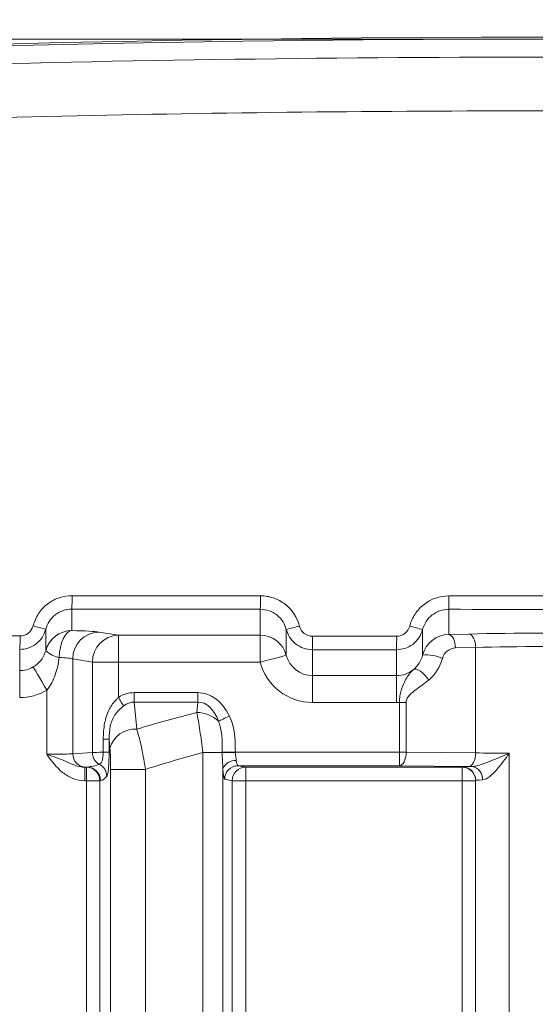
# Model space of a CAD drawing. Header units: millimetres. Extents: x 0 to 594, y 0 to 420.
# Tile 33 of 70: x 341 to 350, y 246 to 265. Entities that reach past the tile are written whole.
import ezdxf

# ---------------------------------------------------------------- set-up
doc = ezdxf.new("R2010")
doc.units = ezdxf.units.MM
doc.styles.add('SLDTEXTSTYLE1', font='TXT', dxfattribs={"width": 0.605})
doc.dimstyles.new('SLDDIMSTYLE2', dxfattribs={"dimtxt": 2.568319, "dimasz": 3.3, "dimexe": 0, "dimexo": 0.0625, "dimgap": 0.64208, "dimtad": 1, "dimdec": 3, "dimlfac": 2, "dimrnd": 1e-09, "dimzin": 12, "dimdsep": 46, "dimtxsty": 'SLDTEXTSTYLE1', "dimsah": 1, "dimcen": 0.09, "dimadec": 0, "dimazin": 3, "dimtfac": 1, "dimtdec": 1, "dimtofl": 0, "dimtmove": 0, "dimatfit": 3, "dimfxl": 1, "dimfrac": 2, "dimtolj": 1, "dimtzin": 12, "dimarcsym": 0})
doc.dimstyles.new('SLDDIMSTYLE4', dxfattribs={"dimtxt": 2.568319, "dimasz": 3.3, "dimexe": 0, "dimexo": 0.0625, "dimgap": 0.64208, "dimtad": 1, "dimdec": 0, "dimlfac": 2, "dimrnd": 1e-09, "dimzin": 12, "dimdsep": 46, "dimtxsty": 'SLDTEXTSTYLE1', "dimsah": 1, "dimcen": 0.09, "dimadec": 0, "dimazin": 3, "dimtfac": 1, "dimtdec": 1, "dimtofl": 0, "dimtmove": 0, "dimatfit": 3, "dimfxl": 1, "dimfrac": 2, "dimtolj": 1, "dimtzin": 12, "dimarcsym": 0})

# ---------------------------------------------------------------- blocks, each defined once
blk = doc.blocks.new('*D13')
at = {"color": 7, "linetype": 'Continuous', "lineweight": 0}
for p, q in [((356.066, 264.449), (238.349, 264.449)), ((239.349, 264.449), (239.349, 139.275)), ((234.816, 206.027), (234.816, 206.615)), ((234.816, 206.615), (238.761, 206.615)), ((238.761, 206.615), (238.761, 206.027)), ((234.816, 197.697), (234.816, 197.109)), ((238.761, 197.109), (238.761, 197.697)), ((234.816, 197.109), (238.761, 197.109)), ((290.17, 139.275), (238.349, 139.275))]:
    blk.add_line(p, q, dxfattribs=at)
for points in [[(239.349, 264.449), (238.849, 261.149), (239.849, 261.149)], [(239.349, 139.275), (239.849, 142.575), (238.849, 142.575)]]:
    blk.add_solid(points, dxfattribs=at)
at = {"color": 7, "linetype": 'Continuous', "lineweight": 0, "char_height": 2.6458, "attachment_point": 1, "rotation": 90, "style": 'SLDTEXTSTYLE1'}
for s, insert in [('9,94', (235.35, 198.432, 0.05)), ('252,5', (230.818, 196.276, 0.05))]:
    blk.add_mtext(s, dxfattribs=dict(at, insert=insert))
blk = doc.blocks.new('*D15')
at = {"color": 7, "linetype": 'Continuous', "lineweight": 0}
for p, q in [((346.45, 291.591), (345.862, 291.591)), ((345.862, 291.591), (345.862, 287.647)), ((354.78, 291.591), (355.368, 291.591)), ((355.368, 291.591), (355.368, 287.647)), ((271.889, 206.062), (271.889, 288.059)), ((429.341, 208.541), (429.341, 288.059)), ((345.862, 287.647), (346.45, 287.647)), ((355.368, 287.647), (354.78, 287.647)), ((271.889, 287.059), (429.341, 287.059))]:
    blk.add_line(p, q, dxfattribs=at)
for points in [[(271.889, 287.059), (275.189, 286.559), (275.189, 287.559)], [(429.341, 287.059), (426.041, 287.559), (426.041, 286.559)]]:
    blk.add_solid(points, dxfattribs=at)
at = {"color": 7, "linetype": 'Continuous', "lineweight": 0, "char_height": 2.6458, "attachment_point": 1, "rotation": 0, "style": 'SLDTEXTSTYLE1'}
for s, insert in [('315', (346.499, 295.59, 0.05)), ('12,4', (347.185, 291.057, 0.05))]:
    blk.add_mtext(s, dxfattribs=dict(at, insert=insert))

msp = doc.modelspace()

# ---------------------------------------------------------------- linework, layer by layer
at = {"color": 8, "linetype": 'Continuous', "lineweight": 0}
for p, q in [((341.83871, 253.8307), (341.83871, 253.43155)), ((345.34921, 253.34462), (345.34921, 253.82802)), ((348.85971, 253.82668), (348.85971, 253.35729)), ((341.35323, 253.45494), (341.35322, 253.05614)), ((342.34102, 253.40412), (342.70621, 253.34462)), ((342.70621, 253.34462), (345.34921, 253.34462)), ((345.83469, 252.96921), (345.83469, 253.45115)), ((348.37422, 253.45037), (348.37422, 252.9754)), ((348.85971, 253.35729), (349.23583, 253.36677)), ((349.36121, 253.11626), (348.98508, 253.10678)), ((349.36121, 253.11626), (349.36121, 251.15124)), ((340.86774, 252.68433), (340.86774, 253.07943)), ((346.32017, 253.07527), (346.32017, 252.59237)), ((347.88874, 252.59237), (347.88874, 253.07467)), ((342.2218, 252.84359), (341.85661, 252.9031)), ((341.85661, 252.9031), (341.85661, 251.13725)), ((342.2218, 251.16103), (342.2218, 252.84359)), ((345.34921, 252.8436), (342.70621, 252.84359)), ((342.70621, 252.84359), (342.70621, 252.18698)), ((346.32017, 252.59237), (347.88874, 252.59237)), ((341.3722, 252.31953), (341.3722, 251.12751)), ((343.0033, 252.27548), (344.18461, 252.27548)), ((343.0033, 252.09818), (343.04741, 251.59399)), ((344.18461, 252.09818), (343.0033, 252.09818)), ((344.16786, 251.90664), (344.18461, 252.09818)), ((347.88874, 252.09135), (346.32017, 252.09135)), ((347.9419, 251.16428), (347.9419, 252.09276)), ((348.06727, 252.09276), (348.06728, 251.16428)), ((342.42429, 251.16352), (342.42429, 251.40732)), ((342.54782, 251.23938), (342.53313, 251.40732)), ((342.53313, 251.40732), (342.53313, 251.16352)), ((341.85661, 251.13725), (342.2218, 251.16103)), ((344.27996, 221.58781), (344.27994, 251.16093)), ((344.88526, 251.16428), (344.88526, 251.16261)), ((344.88526, 251.16428), (347.9419, 251.16428)), ((348.06728, 251.16428), (349.36121, 251.15124)), ((349.98808, 251.14632), (349.9881, 224.21022)), ((347.9419, 250.91357), (344.93631, 250.91357)), ((344.93631, 250.91357), (345.07748, 250.8854)), ((349.23583, 250.90053), (347.9419, 250.91357)), ((342.07827, 250.8854), (342.11044, 250.8854)), ((342.11044, 250.8854), (342.12449, 250.88821)), ((342.56231, 221.90489), (342.56229, 250.84385)), ((343.20999, 250.84385), (343.21, 221.90489)), ((344.65283, 250.85373), (344.65285, 224.50281)), ((345.07748, 250.8854), (349.11046, 250.88541)), ((349.11046, 250.88541), (349.11046, 250.89122)), ((342.11044, 250.63469), (342.07827, 250.63469)), ((342.11045, 224.72185), (342.11044, 250.63469)), ((342.37429, 250.6375), (342.36023, 250.63469)), ((342.36023, 250.63469), (342.36025, 224.72185)), ((344.82768, 250.63469), (344.68652, 250.66286)), ((344.8277, 224.72185), (344.82768, 250.63469)), ((349.11046, 250.6347), (345.07748, 250.63469)), ((345.07748, 250.63469), (345.07749, 224.72185)), ((349.11047, 224.72185), (349.11046, 250.6347))]:
    msp.add_line(p, q, dxfattribs=at)
at = {"color": 7, "linetype": 'Continuous', "lineweight": 15}
for p, q in [((342.12449, 250.88821), (342.09882, 250.88653)), ((349.36122, 224.71604), (349.36121, 250.64051))]:
    msp.add_line(p, q, dxfattribs=at)
at = {"color": 8, "linetype": 'Continuous', "lineweight": 0, "flags": 128}
for points in [[(341.83871, 253.43155), (341.79427, 253.41871), (341.75146, 253.38801), (341.71185, 253.34058), (341.67687, 253.27816), (341.64781, 253.20303), (341.62573, 253.11792), (341.61143, 253.02597), (341.60545, 252.93053)], [(342.70621, 253.34462), (342.70621, 253.33137), (342.70621, 253.30039), (342.70621, 253.25283), (342.70621, 253.19039), (342.70621, 253.11535), (342.70621, 253.03044), (342.70621, 252.93875), (342.70621, 252.84359)], [(345.34921, 253.34462), (345.34921, 253.33137), (345.34921, 253.30039), (345.34921, 253.25283), (345.34921, 253.19039), (345.34921, 253.11535), (345.34921, 253.03045), (345.34921, 252.93875), (345.34921, 252.8436)], [(348.98508, 253.10678), (348.98188, 253.15452), (348.97422, 253.20052), (348.96235, 253.24308), (348.94673, 253.28066), (348.92793, 253.31187), (348.90662, 253.33557), (348.8836, 253.3509), (348.85971, 253.35729)], [(349.36121, 253.11626), (349.35801, 253.164), (349.35034, 253.21), (349.33848, 253.25256), (349.32286, 253.29014), (349.30405, 253.32135), (349.28275, 253.34505), (349.25973, 253.36038), (349.23583, 253.36677)], [(345.83469, 252.96921), (345.82446, 252.96656), (345.79622, 252.95926), (345.75104, 252.94757), (345.69063, 252.93194), (345.61729, 252.91296), (345.53378, 252.89135), (345.44328, 252.86794), (345.34921, 252.8436)], [(341.11997, 252.75257), (341.1264, 252.74153), (341.14183, 252.71504), (341.16569, 252.67407), (341.19712, 252.62012), (341.23495, 252.55516), (341.27781, 252.48158), (341.32413, 252.40206), (341.3722, 252.31953)], [(342.70621, 252.84359), (342.62452, 252.84359), (342.54501, 252.8436), (342.4698, 252.84359), (342.40092, 252.8436), (342.34018, 252.84359), (342.28923, 252.84359), (342.24941, 252.84359), (342.2218, 252.84359)], [(340.86774, 252.68433), (340.86774, 252.67108), (340.86774, 252.6401), (340.86774, 252.59254), (340.86774, 252.5301), (340.86774, 252.45506), (340.86774, 252.37016), (340.86774, 252.27846), (340.86774, 252.18331)], [(346.32017, 252.59237), (346.32017, 252.57912), (346.32017, 252.54814), (346.32017, 252.50058), (346.32017, 252.43814), (346.32017, 252.3631), (346.32017, 252.2782), (346.32017, 252.1865), (346.32017, 252.09135)], [(347.88874, 252.59237), (347.88874, 252.57912), (347.88874, 252.54815), (347.88874, 252.50058), (347.88874, 252.43814), (347.88874, 252.36311), (347.88874, 252.2782), (347.88874, 252.1865), (347.88874, 252.09135)], [(348.48685, 252.50922), (348.45419, 252.55605), (348.41654, 252.60036), (348.37594, 252.63977), (348.33455, 252.67216), (348.29461, 252.69578), (348.25827, 252.70936), (348.22748, 252.71218), (348.2039, 252.70409)], [(343.0033, 252.27548), (343.0033, 252.25091), (343.0033, 252.22656), (343.0033, 252.20269), (343.0033, 252.17953), (343.0033, 252.15728), (343.0033, 252.13617), (343.0033, 252.11641), (343.0033, 252.09818)], [(344.18461, 252.27548), (344.18461, 252.25091), (344.18461, 252.22657), (344.18462, 252.2027), (344.18462, 252.17953), (344.18462, 252.15728), (344.18462, 252.13617), (344.18461, 252.11641), (344.18461, 252.09818)], [(342.70621, 252.18698), (342.72029, 252.1647), (342.73421, 252.14267), (342.74782, 252.12113), (342.76097, 252.10032), (342.77351, 252.08046), (342.7853, 252.06179), (342.79622, 252.0445), (342.80615, 252.0288)], [(348.06727, 252.09276), (348.0528, 252.09276), (348.03786, 252.09276), (348.0225, 252.09276), (348.0068, 252.09276), (347.99082, 252.09276), (347.97463, 252.09276), (347.9583, 252.09276), (347.9419, 252.09276)], [(344.77403, 251.83938), (344.74294, 251.82464), (344.71244, 251.81018), (344.6831, 251.79627), (344.65548, 251.78318), (344.63011, 251.77115), (344.60745, 251.76041), (344.58796, 251.75117), (344.57198, 251.74359)], [(342.42429, 251.40732), (342.44636, 251.40732), (342.46643, 251.40732), (342.48426, 251.40732), (342.49961, 251.40731), (342.51232, 251.40732), (342.52221, 251.40732), (342.52918, 251.40732), (342.53313, 251.40732)], [(342.42429, 251.16352), (342.44636, 251.16352), (342.46643, 251.16352), (342.48426, 251.16352), (342.49961, 251.16352), (342.51232, 251.16352), (342.52221, 251.16352), (342.52918, 251.16352), (342.53313, 251.16352)], [(344.27994, 251.16093), (344.34427, 251.16093), (344.4051, 251.16093), (344.46132, 251.16093), (344.5119, 251.16093), (344.55593, 251.16093), (344.59258, 251.16093), (344.6212, 251.16093), (344.64125, 251.16093)], [(344.88526, 251.16428), (344.8435, 251.16425), (344.80292, 251.16422), (344.76463, 251.16419), (344.72971, 251.16416), (344.69913, 251.16413), (344.67375, 251.16411), (344.65428, 251.1641), (344.64125, 251.16408)], [(347.9419, 250.91357), (347.9419, 250.91913), (347.9419, 250.9339), (347.9419, 250.95732), (347.9419, 250.98853), (347.9419, 251.02634), (347.9419, 251.06934), (347.9419, 251.1159), (347.9419, 251.16428)], [(348.06728, 251.16428), (348.0528, 251.16428), (348.03786, 251.16428), (348.0225, 251.16428), (348.0068, 251.16428), (347.99082, 251.16428), (347.97463, 251.16428), (347.9583, 251.16428), (347.9419, 251.16428)], [(348.06728, 251.16428), (348.06455, 251.11583), (348.05719, 251.0692), (348.0455, 251.02616), (348.02989, 250.98833), (348.01097, 250.95713), (347.98945, 250.93373), (347.96613, 250.91903), (347.9419, 250.91357)], [(349.36121, 251.15124), (349.35848, 251.10279), (349.35113, 251.05617), (349.33943, 251.01313), (349.32383, 250.97529), (349.3049, 250.94409), (349.28338, 250.92069), (349.26007, 250.90599), (349.23583, 250.90053)], [(342.07827, 250.63469), (342.07827, 250.68307), (342.07827, 250.72964), (342.07827, 250.77263), (342.07827, 250.81044), (342.07827, 250.84165), (342.07827, 250.86508), (342.07827, 250.87985), (342.07827, 250.8854)], [(342.11044, 250.63469), (342.11044, 250.68307), (342.11044, 250.72964), (342.11044, 250.77263), (342.11044, 250.81044), (342.11044, 250.84165), (342.11044, 250.86508), (342.11044, 250.87985), (342.11044, 250.8854)], [(342.56229, 250.84385), (342.58432, 250.84385), (342.62998, 250.84385), (342.69701, 250.84385), (342.78209, 250.84385), (342.88102, 250.84385), (342.98891, 250.84385), (343.1004, 250.84385), (343.20999, 250.84385)], [(345.07748, 250.8854), (345.07748, 250.87985), (345.07748, 250.86508), (345.07748, 250.84165), (345.07748, 250.81045), (345.07748, 250.77263), (345.07748, 250.72964), (345.07748, 250.68307), (345.07748, 250.63469)], [(349.11046, 250.6347), (349.11046, 250.68308), (349.11046, 250.72964), (349.11046, 250.77264), (349.11046, 250.81045), (349.11046, 250.84165), (349.11046, 250.86508), (349.11046, 250.87985), (349.11046, 250.88541)], [(342.36023, 250.63469), (342.35192, 250.63469), (342.33533, 250.63469), (342.31103, 250.63469), (342.27984, 250.63469), (342.24285, 250.63469), (342.20132, 250.63469), (342.15667, 250.63469), (342.11044, 250.63469)], [(345.07748, 250.63469), (345.03125, 250.63469), (344.9866, 250.63469), (344.94507, 250.63469), (344.90808, 250.63469), (344.87689, 250.63469), (344.85259, 250.63469), (344.836, 250.63469), (344.82768, 250.63469)], [(349.36121, 250.6347), (349.35639, 250.6347), (349.34212, 250.6347), (349.31895, 250.63469), (349.28777, 250.6347), (349.24977, 250.6347), (349.20642, 250.6347), (349.15938, 250.6347), (349.11046, 250.6347)]]:
    msp.add_lwpolyline(points, dxfattribs=at)
at = {"color": 7, "linetype": 'Continuous', "lineweight": 15}
for centre, radius, start, end in [((350.59011, -136.71655), 401.2, 79.7839621, 100.2161032), ((350.61518, -136.74163), 401.19094, 79.7833381, 100.2167272)]:
    msp.add_arc(centre, radius, start, end, dxfattribs=at)
at = {"color": 8, "linetype": 'Continuous', "lineweight": 0}
for centre, radius, start, end in [((338.67701, 254.02521), 3.16767, 356.479677, 1.013094), ((340.07718, 254.02249), 5.27561, 357.887509, 0.608697), ((333.01513, 254.02133), 15.84577, 359.296162, 0.201992), ((338.54355, 243.33916), 10.49873, 74.477257, 75.814315), ((340.24526, 275.81802), 23.05469, 284.030729, 284.660684), ((337.98959, 214.06696), 40.72952, 75.228434, 75.57904), ((338.01948, 253.27397), 2.8549, 356.092659, 1.123346), ((341.83855, 252.93014), 0.50141, 89.981691, 165.44574), ((342.35616, 252.9048), 0.49955, 91.73625, 180.195222), ((342.72134, 252.8453), 0.49955, 91.73608, 180.195614), ((345.34937, 252.8432), 0.50141, 14.55442, 90.018175), ((339.84758, 253.26985), 6.47552, 358.27814, 0.494947), ((337.71474, 253.26908), 10.17586, 358.905332, 0.315911), ((341.68528, 253.40687), 0.48298, 226.566308, 260.48679), ((348.43429, 252.21721), 0.76056, 66.10652, 94.529342), ((350.61497, 226.63815), 26.078, 104.313322, 106.869297), ((344.15646, 251.29606), 0.61069, 47.124497, 88.930385), ((343.01392, 251.11195), 0.4832, 86.025117, 164.709988), ((342.10448, 251.13435), 0.24788, 179.331593, 268.691052), ((342.475, 251.16058), 0.2532, 179.898039, 241.002052), ((344.86456, 236.39966), 14.76296, 89.919667, 90.866708), ((342.23824, 250.71432), 0.25207, 0.660133, 63.10952), ((344.87897, 250.76851), 0.24166, 84.381403, 159.350927), ((344.93722, 250.66287), 0.2507, 90.206477, 180.002813), ((342.10953, 250.6347), 0.2507, 359.997299, 89.792768), ((342.12359, 250.63751), 0.2507, 359.99748, 89.79301), ((345.07838, 250.63471), 0.2507, 90.206659, 180.002631), ((349.11048, 250.64049), 0.25073, 0.004684, 90.003724), ((349.11048, 250.63468), 0.25073, 0.004205, 90.005064), ((349.25879, 250.674), 0.22947, 353.7965, 79.905006)]:
    msp.add_arc(centre, radius, start, end, dxfattribs=at)
for centre, major_axis, ratio, start_param, end_param in [((350.61495, 271.60475), (401.2, 0.00023), 0.04368823, 4.6905259, 4.6992718), ((350.61495, 271.60475), (401.2, 0.00023), 0.04368823, 4.7080167, 4.71676126), ((350.61495, 271.35424), (401.45075, 0.00023), 0.04366094, 4.6905259, 4.6992718), ((350.61495, 271.35424), (401.45075, 0.00023), 0.04366094, 4.7080167, 4.71676126), ((350.61495, 270.8525), (401.2, 0.00023), 0.04368823, 4.68419802, 4.68810662), ((341.3722, 253.39279), (1.003, 0), 0.04366094, 0.26179939, 1.0870338), ((350.61495, 270.8525), (401.2, 0.00023), 0.04368823, 4.70169062, 4.70559802), ((348.85971, 252.85579), (0.35572, 0.35799), 0.98747535, 0.78853109, 2.10590985), ((350.61496, 253.26247), (2.75825, 0), 0.04366094, 1.04719755, 2.0943951), ((350.61496, 253.01196), (2.5075, 0), 0.04802704, 1.04719755, 2.0943951), ((341.3722, 252.89176), (0.5015, 0), 0.08732189, 0.26179939, 1.0870338), ((346.32017, 253.0953), (0, 0.50293), 0.99715099, 1.8242139, 3.14159265), ((350.61495, 270.60199), (401.45075, 0.00023), 0.04366094, 4.70169062, 4.70559802), ((347.88874, 253.08302), (0.34899, 0.37403), 0.96288511, 4.59079105, 5.22864395), ((348.98508, 252.85579), (0.17506, 0.18411), 0.97510221, 0.77280899, 2.09018775), ((340.86774, 253.18726), (0, 0.50293), 0.99715099, 3.14159265, 3.66859885), ((346.32017, 253.0953), (0, -1.00396), 0.99904822, 4.96580655, 6.28318531), ((348.01412, 253.08302), (0.52518, 0.55233), 0.97510221, 4.59392751, 5.2317804), ((347.88874, 253.0953), (0, 0.50293), 0.99715099, 3.14159265, 3.82111852), ((340.86774, 253.18726), (0, 1.00396), 0.99904822, 3.14159265, 3.66859885), ((343.04984, 251.21164), (-0.0929, 1.06182), 0.70575756, 6.22151781, 6.63229369), ((344.13808, 251.21164), (-0.0929, -1.06182), 0.70575756, 2.26360036, 3.20326015), ((343.04984, 251.21164), (-0.07747, 0.88552), 0.56417586, 6.22151781, 6.63229369), ((344.13808, 251.21164), (0.07747, 0.88552), 0.56417586, 5.40519302, 6.3448528), ((347.88874, 253.0953), (0, 1.00396), 0.99904822, 3.14159265, 3.19461523), ((341.3722, 251.14064), (0.5015, 0), 0.0261826, 4.71238898, 6.02138592), ((342.70621, 251.1599), (0.5015, 0), 0.00872753, 2.16778032, 2.87979327), ((350.61497, 225.92892), (-0.00001, 26.078), 0.96153846, 0.25541075, 0.29978308), ((350.61496, 251.19294), (2.5075, 0), 0.01920057, 4.1887902, 4.45970873), ((342.12335, 251.13884), (0.49284, 0.06492), 0.50119437, 4.64876371, 5.12832875), ((344.93708, 251.16428), (0, 0.25075), 0.17497733, 2.23858358, 3.12413936), ((341.3722, 250.88993), (0.75225, 0), 0.01745506, 5.93098033, 6.02138592), ((344.68728, 251.16428), (0, 0.5015), 0.08748866, 2.23858358, 3.12413936), ((350.61496, 250.94223), (2.75825, 0), 0.01745506, 4.1887902, 4.21504009), ((342.37315, 251.13885), (0.03178, 0.50361), 0.49580559, 3.27270243, 3.75226747), ((349.86271, 250.64051), (0.5015, 0), 0.0261826, 2.41788642, 3.14159265)]:
    msp.add_ellipse(centre, major_axis=major_axis, ratio=ratio, start_param=start_param, end_param=end_param, dxfattribs=at)
at = {"color": 7, "linetype": 'Continuous', "lineweight": 15}
msp.add_ellipse((349.86271, 250.89122), major_axis=(0.75225, 0), ratio=0.01745506, start_param=2.41788642, end_param=3.14159265, dxfattribs=at)
at = {"color": 8, "linetype": 'Continuous', "lineweight": 0}
for points, knots in [([(279.56425, 257.99204), (283.18031, 258.59149), (290.41241, 259.79037), (301.3941, 261.23405), (312.46144, 262.40936), (323.92328, 263.31084), (335.74829, 263.90686), (347.9195, 264.16311), (360.09547, 264.0648), (372.37021, 263.60589), (384.72514, 262.77427), (397.13691, 261.55674), (409.47309, 260.00061), (417.60268, 258.66142), (421.66566, 257.99212)], [0, 0, 0, 0, 0.07768722, 0.15537408, 0.23350589, 0.31163742, 0.39639668, 0.48123095, 0.56606506, 0.65082411, 0.73807669, 0.82540862, 0.91274344, 1, 1, 1, 1]), ([(421.66571, 257.00559), (409.97889, 259.02948), (398.23614, 260.54965), (374.63947, 262.58727), (362.78554, 263.10475), (344.91986, 263.1159), (338.95048, 262.99193), (329.97481, 262.61116), (326.97932, 262.45176), (320.98106, 262.06728), (317.98803, 261.84281), (303.06651, 260.56196), (291.25449, 259.03001), (279.5642, 257.00551)], [0, 0, 0, 0, 0.25, 0.25, 0.5, 0.5, 0.625, 0.625, 0.6875, 0.6875, 0.75, 0.75, 1, 1, 1, 1]), ([(341.11642, 253.51775), (341.14563, 253.59763), (341.20406, 253.75737), (341.38576, 253.94158), (341.60635, 254.06021), (341.7675, 254.07444), (341.84419, 254.08122)], [0, 0, 0, 0, 0.25603373, 0.51202525, 0.76778918, 1, 1, 1, 1]), ([(345.3525, 254.07854), (345.43585, 254.07849), (345.5169, 254.06493), (345.67439, 254.01093), (345.74689, 253.97176), (345.94399, 253.81889), (346.03853, 253.67537), (346.08027, 253.51396)], [0, 0, 0, 0, 0.25, 0.25, 0.5, 0.5, 1, 1, 1, 1]), ([(348.13304, 253.51318), (348.1539, 253.59386), (348.18721, 253.66896), (348.27866, 253.80802), (348.3346, 253.86851), (348.53157, 254.02137), (348.69413, 254.07723), (348.8608, 254.0772)], [0, 0, 0, 0, 0.25, 0.25, 0.5, 0.5, 1, 1, 1, 1]), ([(341.83871, 253.8307), (341.7276, 253.83086), (341.61916, 253.79377), (341.44389, 253.65796), (341.38106, 253.56256), (341.35323, 253.45494)], [0, 0, 0, 0, 0.5, 0.5, 1, 1, 1, 1]), ([(345.83469, 253.45115), (345.81746, 253.49962), (345.78124, 253.60149), (345.66778, 253.72438), (345.51853, 253.81125), (345.40564, 253.82243), (345.34921, 253.82802)], [0, 0, 0, 0, 0.23239691, 0.48847461, 0.74428385, 1, 1, 1, 1]), ([(348.85971, 253.82669), (348.74851, 253.82672), (348.64004, 253.78944), (348.46485, 253.65343), (348.40205, 253.55801), (348.37423, 253.45037)], [0, 0, 0, 0, 0.5, 0.5, 1, 1, 1, 1]), ([(340.87383, 253.32994), (340.92937, 253.32988), (340.98355, 253.34844), (341.07111, 253.41632), (341.10251, 253.46397), (341.11642, 253.51775)], [0, 0, 0, 0, 0.5, 0.5, 1, 1, 1, 1]), ([(346.08027, 253.51396), (346.09418, 253.46016), (346.12569, 253.41232), (346.21329, 253.34438), (346.26728, 253.32581), (346.32286, 253.32578)], [0, 0, 0, 0, 0.5, 0.5, 1, 1, 1, 1]), ([(347.89045, 253.32518), (347.946, 253.32517), (348.00019, 253.34378), (348.08773, 253.41172), (348.11913, 253.45939), (348.13304, 253.51318)], [0, 0, 0, 0, 0.5, 0.5, 1, 1, 1, 1]), ([(341.35323, 253.45494), (341.33373, 253.40173), (341.29475, 253.29529), (341.17354, 253.17257), (341.02641, 253.09349), (340.91891, 253.08396), (340.86774, 253.07943)], [0, 0, 0, 0, 0.25589903, 0.51187239, 0.76768213, 1, 1, 1, 1]), ([(346.32017, 253.07527), (346.26375, 253.08081), (346.15093, 253.09189), (346.00168, 253.17847), (345.88817, 253.30107), (345.85193, 253.40276), (345.83469, 253.45115)], [0, 0, 0, 0, 0.25589709, 0.51172402, 0.76766522, 1, 1, 1, 1]), ([(348.37422, 253.45037), (348.35472, 253.39711), (348.31569, 253.29058), (348.19434, 253.16775), (348.04719, 253.08874), (347.93977, 253.0792), (347.88874, 253.07467)], [0, 0, 0, 0, 0.25610044, 0.51227319, 0.76831728, 1, 1, 1, 1]), ([(341.11997, 252.75257), (341.13648, 252.76302), (341.2018, 252.80439), (341.29489, 252.89974), (341.33373, 253.00389), (341.35322, 253.05614)], [0, 0, 0, 0, 0.144226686, 0.570604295, 1, 1, 1, 1]), ([(341.60545, 252.93053), (341.59114, 252.82056), (341.56745, 252.71283), (341.51223, 252.55674), (341.49069, 252.5062), (341.43897, 252.40899), (341.40859, 252.36191), (341.3722, 252.31953)], [0, 0, 0, 0, 0.5, 0.5, 0.75, 0.75, 1, 1, 1, 1]), ([(347.9419, 252.09276), (347.94254, 252.12386), (347.94394, 252.19229), (347.97284, 252.32795), (348.04554, 252.50763), (348.12515, 252.62975), (348.18872, 252.68975), (348.2039, 252.70409)], [0, 0, 0, 0, 0.107187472, 0.235863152, 0.49399527, 0.879142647, 1, 1, 1, 1]), ([(348.48685, 252.50922), (348.40987, 252.44503), (348.32813, 252.38926), (348.20836, 252.30059), (348.16867, 252.27015), (348.11668, 252.21475), (348.10034, 252.19415), (348.07558, 252.14737), (348.06728, 252.12064), (348.06728, 252.09276)], [0, 0, 0, 0, 0.5, 0.5, 0.75, 0.75, 0.875, 0.875, 1, 1, 1, 1]), ([(342.42429, 251.40732), (342.42814, 251.50761), (342.43563, 251.70249), (342.51988, 251.95769), (342.62796, 252.11017), (342.69345, 252.17445), (342.70621, 252.18698)], [0, 0, 0, 0, 0.34950837, 0.67914744, 0.93745613, 1, 1, 1, 1]), ([(342.80615, 252.0288), (342.7936, 252.01877), (342.73219, 251.96973), (342.62522, 251.8556), (342.53907, 251.64615), (342.53516, 251.4892), (342.53313, 251.40732)], [0, 0, 0, 0, 0.06824708, 0.33382956, 0.65243865, 1, 1, 1, 1]), ([(344.27994, 251.16093), (344.27153, 251.23058), (344.2626, 251.30014), (344.24431, 251.43492), (344.2349, 251.5007), (344.21555, 251.62898), (344.20578, 251.69037), (344.18664, 251.80432), (344.17719, 251.85747), (344.16786, 251.90664)], [0, 0, 0, 0, 0.25, 0.25, 0.5, 0.5, 0.75, 0.75, 1, 1, 1, 1]), ([(344.77403, 251.83938), (344.79149, 251.79724), (344.87954, 251.58471), (344.88271, 251.35137), (344.88526, 251.16428)], [0, 0, 0, 0, 0.1982487, 1, 1, 1, 1]), ([(344.64125, 251.16408), (344.64359, 251.32749), (344.64642, 251.52615), (344.5832, 251.71082), (344.57198, 251.74359)], [0, 0, 0, 0, 0.822553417, 1, 1, 1, 1]), ([(343.04741, 251.59399), (343.05429, 251.57237), (343.08762, 251.46756), (343.14968, 251.2236), (343.18912, 250.97522), (343.20999, 250.84385)], [0, 0, 0, 0, 0.109102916, 0.528809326, 1, 1, 1, 1]), ([(342.07827, 250.8854), (342.01428, 250.88508), (341.9541, 250.90156), (341.84074, 250.94286), (341.78674, 250.96748), (341.67554, 251.01485), (341.61839, 251.03793), (341.49783, 251.0832), (341.4343, 251.10556), (341.3722, 251.12751)], [0, 0, 0, 0, 0.25, 0.25, 0.5, 0.5, 0.75, 0.75, 1, 1, 1, 1]), ([(342.07827, 250.63469), (342.00255, 250.63469), (341.92889, 250.64958), (341.78841, 250.70413), (341.72365, 250.74321), (341.54771, 250.88357), (341.45831, 251.00576), (341.3722, 251.12751)], [0, 0, 0, 0, 0.25, 0.25, 0.5, 0.5, 1, 1, 1, 1]), ([(342.35225, 250.93913), (342.36281, 250.94473), (342.38081, 250.95685), (342.40423, 251.00848), (342.41133, 251.03187), (342.42132, 251.09109), (342.42419, 251.12683), (342.42429, 251.16352)], [0, 0, 0, 0, 0.5, 0.5, 0.75, 0.75, 1, 1, 1, 1]), ([(342.53313, 251.16352), (342.53276, 251.12046), (342.53194, 251.02453), (342.52497, 250.89347), (342.51339, 250.78647), (342.50114, 250.73458), (342.49298, 250.72153), (342.4903, 250.71722)], [0, 0, 0, 0, 0.1769101, 0.3941688, 0.61036799, 0.87156643, 1, 1, 1, 1]), ([(342.5623, 250.84385), (342.5623, 250.91794), (342.56099, 250.9897), (342.556, 251.1257), (342.55239, 251.18712), (342.54782, 251.23937)], [0, 0, 0, 0, 0.5, 0.5, 1, 1, 1, 1]), ([(349.29901, 250.89991), (349.3245, 250.90025), (349.35274, 250.90521), (349.41163, 250.91925), (349.44124, 250.92814), (349.52995, 250.9572), (349.58898, 250.97976), (349.7627, 251.04881), (349.87673, 251.09797), (349.98808, 251.14632)], [0, 0, 0, 0, 0.125, 0.125, 0.25, 0.25, 0.5, 0.5, 1, 1, 1, 1]), ([(349.48691, 250.6492), (349.52988, 250.65048), (349.5796, 250.67865), (349.67151, 250.75095), (349.71593, 250.79615), (349.84079, 250.93731), (349.9165, 251.04236), (349.98808, 251.14632)], [0, 0, 0, 0, 0.25, 0.25, 0.5, 0.5, 1, 1, 1, 1])]:
    msp.add_open_spline(points, degree=3, knots=knots, dxfattribs=at)
for points in [[(344.64125, 251.16093), (344.64125, 251.16198), (344.64125, 251.16303), (344.64125, 251.16408)], [(344.65283, 250.85373), (344.64848, 250.94826), (344.64137, 251.05424), (344.64125, 251.16093)], [(344.88526, 251.16261), (344.88544, 251.10642), (344.89658, 251.05284), (344.90263, 251.009)]]:
    msp.add_open_spline(points, degree=3, dxfattribs=at)

# ---------------------------------------------------------------- dimensions: what is measured, and where the dimension line sits
at = {"color": 7, "linetype": 'Continuous', "lineweight": 0}
for base, p1, p2, angle, dimstyle, picture, middle in [((429.34138, 287.05889), (271.88855, 206.06237), (429.34142, 208.54146), 0.000033, 'SLDDIMSTYLE4', '*D15', (350.61494, 287.05884)), ((239.34858, 139.27505), (356.06649, 264.44931), (290.17048, 139.27508), 270.000033, 'SLDDIMSTYLE2', '*D13', (239.34854, 201.86215))]:
    dim = msp.add_linear_dim(base=base, p1=p1, p2=p2, angle=angle, dimstyle=dimstyle, dxfattribs=at)
    dim.commit()
    dim.dimension.update_dxf_attribs({"geometry": picture, "text_midpoint": middle, "dimtype": 160})

doc.saveas('drawing.dxf')
